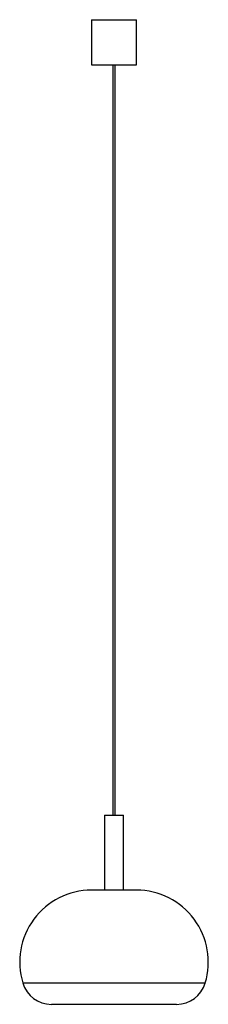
# Paper-space layout '_Izquierda' of a CAD drawing. Header units: millimetres. Extents: x 126 to 378, y -51 to 1261.
import ezdxf

# ---------------------------------------------------------------- set-up
doc = ezdxf.new("R2010")
doc.units = ezdxf.units.MM

psp = doc.layouts.new('_Izquierda')

# ---------------------------------------------------------------- linework, layer by layer
at = {"color": 7, "linetype": 'Continuous', "lineweight": 25}
for p, q in [((221.9, 1261.1), (221.9, 1201.1)), ((221.9, 1261.1), (281.9, 1261.1)), ((281.9, 1201.1), (281.9, 1261.1)), ((221.9, 1201.1), (281.9, 1201.1)), ((250.4, 1201.1), (250.4, 201.1)), ((253.4, 201.1), (253.4, 1201.1)), ((239.4, 201.1), (239.4, 101.1)), ((239.4, 201.1), (264.4, 201.1)), ((264.4, 101.1), (264.4, 201.1)), ((281.9, 101.1), (221.9, 101.1)), ((335.4, -51.1), (168.4, -51.1))]:
    psp.add_line(p, q, dxfattribs=at)
at = {"color": 8, "linetype": 'Continuous', "lineweight": 25}
psp.add_line((373.7, -22.7), (130.1, -22.7), dxfattribs=at)
at = {"color": 7, "linetype": 'Continuous', "lineweight": 25}
for centre, radius, start, end in [((221.9, 5.2), 95.9, 90, 196.885), ((281.9, 5.2), 95.9, 343.115, 90), ((168.4, -11.1), 40, 196.885, 270), ((335.4, -11.1), 40, 270, 343.115)]:
    psp.add_arc(centre, radius, start, end, dxfattribs=at)

doc.saveas('drawing.dxf')
